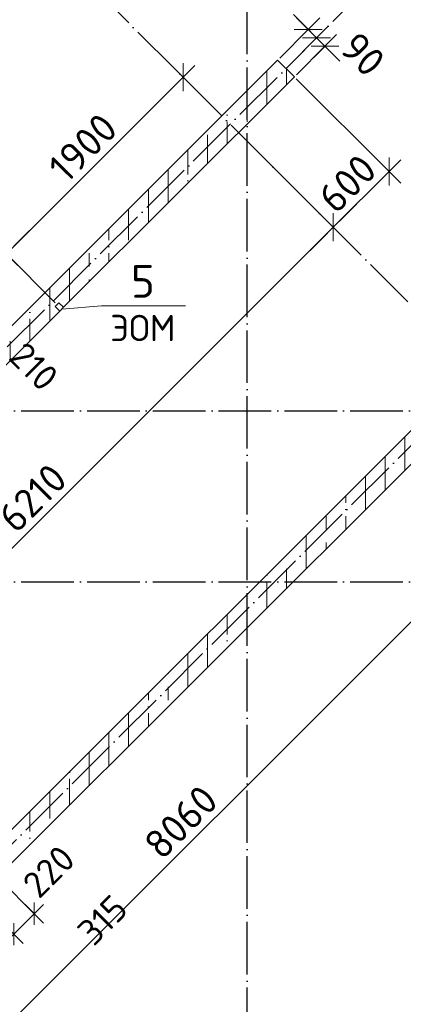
# Model space of a CAD drawing. Header units: millimetres. Extents: x -3495 to 112233, y -3287 to 47686.
# Tile 12 of 43: x 16722 to 19638, y 10686 to 18177. Entities that reach past the tile are written whole.
import ezdxf

# ---------------------------------------------------------------- set-up
doc = ezdxf.new("R2010")
doc.units = ezdxf.units.MM
doc.header["$PDMODE"] = 65
for name, pattern in [('______11', [500, 400, -50, 0, -50]), ('______5', [1100, 800, -100, 100, -100]), ('______9', [100, 0, -100])]:
    doc.linetypes.add(name, pattern=pattern)
for name, color, linetype, lineweight in [('Ограждение_ 2D надпись', 7, 'Continuous', 13), ('Размерная линия_ общее', 7, 'Continuous', 13), ('Размерная линия_ общее_1', 7, 'Continuous', 13), ('Стена_ общее', 7, 'Continuous', 35)]:
    doc.layers.add(name, color=color, linetype=linetype, lineweight=lineweight)
doc.layers.add('Осевая линия_ общее', color=7, linetype='______5', lineweight=13, true_color=0xa0a0a0)
doc.styles.add('ARIAL', font='ARIAL.TTF')
doc.styles.add('ISOCPEUR', font='isocpeur.ttf')
doc.dimstyles.new('DIMSTYLE_3', dxfattribs={"dimtxt": 220, "dimasz": 250, "dimexe": 0, "dimexo": 0, "dimgap": 110, "dimtad": 2, "dimdec": 0, "dimrnd": 5, "dimzin": 12, "dimdsep": 46, "dimtxsty": 'ISOCPEUR', "dimblk1": 'ALL_ML_STRICH', "dimblk2": 'ALL_ML_STRICH', "dimsah": 1, "dimcen": 0, "dimclrd": 7, "dimclre": 256, "dimclrt": 7, "dimadec": 0, "dimazin": 0, "dimtfac": 1, "dimtdec": 0, "dimtix": 1, "dimtmove": 2, "dimatfit": 3, "dimfxl": 0, "dimtzin": 0, "dimlwd": 0, "dimlwe": -3, "dimarcsym": 0})
doc.dimstyles.new('DIMSTYLE_5', dxfattribs={"dimtxt": 200, "dimasz": 200, "dimexe": 0, "dimexo": 0, "dimgap": 100, "dimtad": 2, "dimdec": 0, "dimrnd": 5, "dimzin": 12, "dimdsep": 46, "dimtxsty": 'ISOCPEUR', "dimblk1": 'ALL_ML_STRICH', "dimblk2": 'ALL_ML_STRICH', "dimsah": 1, "dimcen": 0, "dimclrd": 7, "dimclre": 256, "dimclrt": 7, "dimadec": 0, "dimazin": 0, "dimtfac": 1, "dimtdec": 0, "dimtix": 1, "dimtmove": 2, "dimatfit": 3, "dimfxl": 0, "dimtvp": 1.2, "dimtzin": 0, "dimlwd": 0, "dimlwe": -3, "dimarcsym": 0})
doc.dimstyles.new('DIMSTYLE_8', dxfattribs={"dimtxt": 220, "dimasz": 250, "dimexe": 0, "dimexo": 0, "dimgap": 110, "dimtad": 2, "dimdec": 0, "dimrnd": 5, "dimzin": 12, "dimdsep": 46, "dimtxsty": 'ISOCPEUR', "dimblk1": 'ALL_ML_STRICH', "dimblk2": 'ALL_ML_STRICH', "dimsah": 1, "dimcen": 0, "dimclrd": 7, "dimclre": 256, "dimclrt": 7, "dimadec": 0, "dimazin": 0, "dimtfac": 1, "dimtdec": 0, "dimtix": 1, "dimtmove": 2, "dimatfit": 3, "dimfxl": 0, "dimtvp": 1.2, "dimtzin": 0, "dimlwd": 0, "dimlwe": -3, "dimarcsym": 0})
pattern_1 = [(90, (0, 0), (-300, 2e-14), [400, -50, 0, -50]), (90, (-150, 2e-14), (-300, 2e-14), [800, -100, 100, -100])]

# ---------------------------------------------------------------- blocks, each defined once
blk = doc.blocks.new('ALL_ML_STRICH')
at = {"color": 0, "linetype": 'ByBlock', "lineweight": -2}
for p, q in [((-0.3, -0.3), (0.3, 0.3)), ((0, -0.5), (0, 0.5)), ((-1, 0), (0.5, 0))]:
    blk.add_line(p, q, dxfattribs=at)
blk = doc.blocks.new('*D81')
at = {"layer": 'DEFPOINTS', "color": 7, "linetype": 'Continuous', "lineweight": 13, "transparency": 33554687}
for p in [(18066.1, 17637.4), (16620.7, 16395.8), (17006.6, 16009.9)]:
    blk.add_point(p, dxfattribs=at)
at = {"layer": 'Размерная линия_ общее', "color": 7, "linetype": 'Continuous', "lineweight": -2, "transparency": 33554687}
blk.add_line((16620.7, 16395.8), (17964.2, 17739.3), dxfattribs=at)
at = {"layer": 'Размерная линия_ общее', "color": 253, "linetype": 'Continuous', "lineweight": -2, "true_color": 0xa0a0a0, "transparency": 33554687}
for p, q in [((18052, 17651.6), (17964.2, 17739.3)), ((16992.4, 16024.1), (16620.7, 16395.8))]:
    blk.add_line(p, q, dxfattribs=at)
at = {"layer": 'Размерная линия_ общее', "color": 7, "linetype": 'Continuous', "lineweight": 13, "transparency": 33554687, "xscale": 250, "yscale": 250, "zscale": 250}
for p, rotation in [((17964.2, 17739.3), 45), ((16620.7, 16395.8), 225)]:
    blk.add_blockref('ALL_ML_STRICH', p, dxfattribs=dict(at, rotation=rotation))
at = {"layer": 'Размерная линия_ общее', "color": 7, "linetype": 'Continuous', "lineweight": 13, "transparency": 33554687, "insert": (17202.6, 17204), "char_height": 220, "width": 880, "attachment_point": 5, "rotation": 45, "style": 'ISOCPEUR'}
blk.add_mtext('\\A1;{1900}', dxfattribs=at)
blk = doc.blocks.new('СЛОЖНЫЙ_ОБЪЕКТ_1')
at = {"layer": 'Осевая линия_ общее', "color": 253, "linetype": '______11', "lineweight": -3, "true_color": 0xa0a0a0, "transparency": 33554687}
for p, q in [((21086.6, 14616.9), (14623.6, 21079.9)), ((18450, -2590), (18450, 20630)), ((3543.2, 2603.2), (20704.7, 19764.7)), ((5452.4, 694), (22613.9, 17855.5)), ((-2770, 15200), (26050, 15200)), ((-2770, 13900), (26050, 13900))]:
    blk.add_line(p, q, dxfattribs=at)
blk = doc.blocks.new('*D137')
at = {"layer": 'DEFPOINTS', "color": 7, "linetype": 'Continuous', "lineweight": 13, "transparency": 33554687}
for p in [(20439.2, 15264.3), (14595.3, 9709.6), (15203, 9101.9)]:
    blk.add_point(p, dxfattribs=at)
at = {"layer": 'Размерная линия_ общее', "color": 253, "linetype": 'Continuous', "lineweight": -2, "true_color": 0xa0a0a0, "transparency": 33554687}
for p, q in [((20453.3, 15250.2), (20902.3, 14801.2)), ((14609.5, 9695.5), (15203, 9101.9))]:
    blk.add_line(p, q, dxfattribs=at)
at = {"layer": 'Размерная линия_ общее', "color": 7, "linetype": 'Continuous', "lineweight": -2, "transparency": 33554687}
blk.add_line((15203, 9101.9), (20902.3, 14801.2), dxfattribs=at)
at = {"layer": 'Размерная линия_ общее', "color": 7, "linetype": 'Continuous', "lineweight": 13, "transparency": 33554687, "xscale": 250, "yscale": 250, "zscale": 250}
for p, rotation in [((20902.3, 14801.2), 44.99999999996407), ((15203, 9101.9), 224.9999999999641)]:
    blk.add_blockref('ALL_ML_STRICH', p, dxfattribs=dict(at, rotation=rotation))
at = {"layer": 'Размерная линия_ общее', "color": 7, "linetype": 'Continuous', "lineweight": 13, "transparency": 33554687, "insert": (17947.3, 12072.5), "char_height": 220, "width": 880, "attachment_point": 5, "rotation": 45, "style": 'ISOCPEUR'}
blk.add_mtext('\\A1;{8060}', dxfattribs=at)
blk = doc.blocks.new('*D144')
at = {"layer": 'DEFPOINTS', "color": 7, "linetype": 'Continuous', "lineweight": 13, "transparency": 33554687}
for p in [(18385.4, 17318.1), (13994.3, 12927), (14714.4, 12206.9)]:
    blk.add_point(p, dxfattribs=at)
at = {"layer": 'Размерная линия_ общее', "color": 253, "linetype": 'Continuous', "lineweight": -2, "true_color": 0xa0a0a0, "transparency": 33554687}
for p, q in [((18399.6, 17304), (19105.5, 16598)), ((14008.4, 12912.8), (14714.4, 12206.9))]:
    blk.add_line(p, q, dxfattribs=at)
at = {"layer": 'Размерная линия_ общее', "color": 7, "linetype": 'Continuous', "lineweight": -2, "transparency": 33554687}
blk.add_line((14714.4, 12206.9), (19105.5, 16598), dxfattribs=at)
at = {"layer": 'Размерная линия_ общее', "color": 7, "linetype": 'Continuous', "lineweight": 13, "transparency": 33554687, "xscale": 250, "yscale": 250, "zscale": 250}
for p, rotation in [((19105.5, 16598), 44.99999999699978), ((14714.4, 12206.9), 224.9999999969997)]:
    blk.add_blockref('ALL_ML_STRICH', p, dxfattribs=dict(at, rotation=rotation))
at = {"layer": 'Размерная линия_ общее', "color": 7, "linetype": 'Continuous', "lineweight": 13, "transparency": 33554687, "insert": (16820.1, 14538.9), "char_height": 220, "width": 880, "attachment_point": 5, "rotation": 45, "style": 'ISOCPEUR'}
blk.add_mtext('\\A1;{6210}', dxfattribs=at)
blk = doc.blocks.new('*D145')
at = {"layer": 'DEFPOINTS', "color": 7, "linetype": 'Continuous', "lineweight": 13, "transparency": 33554687}
for p in [(18809.7, 17742.4), (18385.4, 17318.1), (19105.5, 16598)]:
    blk.add_point(p, dxfattribs=at)
at = {"layer": 'Размерная линия_ общее', "color": 253, "linetype": 'Continuous', "lineweight": -2, "true_color": 0xa0a0a0, "transparency": 33554687}
for p, q in [((18823.8, 17728.2), (19529.8, 17022.3)), ((18399.6, 17304), (19105.5, 16598))]:
    blk.add_line(p, q, dxfattribs=at)
at = {"layer": 'Размерная линия_ общее', "color": 7, "linetype": 'Continuous', "lineweight": -2, "transparency": 33554687}
blk.add_line((19105.5, 16598), (19529.8, 17022.3), dxfattribs=at)
at = {"layer": 'Размерная линия_ общее', "color": 7, "linetype": 'Continuous', "lineweight": 13, "transparency": 33554687, "xscale": 250, "yscale": 250, "zscale": 250}
for p, rotation in [((19529.8, 17022.3), 44.99999999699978), ((19105.5, 16598), 224.9999999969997)]:
    blk.add_blockref('ALL_ML_STRICH', p, dxfattribs=dict(at, rotation=rotation))
at = {"layer": 'Размерная линия_ общее', "color": 7, "linetype": 'Continuous', "lineweight": 13, "transparency": 33554687, "insert": (19212.3, 16931), "char_height": 220, "width": 660, "attachment_point": 5, "rotation": 45, "style": 'ISOCPEUR'}
blk.add_mtext('\\A1;{600}', dxfattribs=at)
blk = doc.blocks.new('*D148')
at = {"layer": 'DEFPOINTS', "color": 7, "linetype": 'Continuous', "lineweight": 13, "transparency": 33554687}
for p in [(19042.4, 17975.1), (18747.5, 17807.5), (18811.2, 17743.9)]:
    blk.add_point(p, dxfattribs=at)
at = {"layer": 'Размерная линия_ общее', "color": 253, "linetype": 'Continuous', "lineweight": -2, "true_color": 0xa0a0a0, "transparency": 33554687}
for p, q in [((18761.7, 17821.6), (18978.7, 18038.7)), ((18825.3, 17758), (19042.4, 17975.1))]:
    blk.add_line(p, q, dxfattribs=at)
at = {"layer": 'Размерная линия_ общее', "color": 7, "linetype": 'Continuous', "lineweight": -2, "transparency": 33554687}
blk.add_line((19042.4, 17975.1), (18978.7, 18038.7), dxfattribs=at)
at = {"layer": 'Размерная линия_ общее', "color": 7, "linetype": 'Continuous', "lineweight": 13, "transparency": 33554687, "xscale": 250, "yscale": 250, "zscale": 250}
for p, rotation in [((19042.4, 17975.1), 314.9999999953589), ((18978.7, 18038.7), 134.9999999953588)]:
    blk.add_blockref('ALL_ML_STRICH', p, dxfattribs=dict(at, rotation=rotation))
at = {"layer": 'Размерная линия_ общее', "color": 7, "linetype": 'Continuous', "lineweight": 13, "transparency": 33554687, "insert": (19329.4, 17913.8), "char_height": 220, "width": 440, "attachment_point": 5, "rotation": 315, "style": 'ISOCPEUR'}
blk.add_mtext('\\A1;{90}', dxfattribs=at)
blk = doc.blocks.new('*D149')
at = {"layer": 'DEFPOINTS', "color": 7, "linetype": 'Continuous', "lineweight": 13, "transparency": 33554687}
for p in [(18978.7, 18038.7), (18683.9, 17871.1), (18747.5, 17807.5)]:
    blk.add_point(p, dxfattribs=at)
at = {"layer": 'Размерная линия_ общее', "color": 253, "linetype": 'Continuous', "lineweight": -2, "true_color": 0xa0a0a0, "transparency": 33554687}
for p, q in [((18698, 17885.3), (18915.1, 18102.3)), ((18761.7, 17821.6), (18978.7, 18038.7))]:
    blk.add_line(p, q, dxfattribs=at)
at = {"layer": 'Размерная линия_ общее', "color": 7, "linetype": 'Continuous', "lineweight": -2, "transparency": 33554687}
blk.add_line((18978.7, 18038.7), (18915.1, 18102.3), dxfattribs=at)
at = {"layer": 'Размерная линия_ общее', "color": 7, "linetype": 'Continuous', "lineweight": 13, "transparency": 33554687, "xscale": 250, "yscale": 250, "zscale": 250}
for p, rotation in [((18978.7, 18038.7), 314.9999999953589), ((18915.1, 18102.3), 134.9999999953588)]:
    blk.add_blockref('ALL_ML_STRICH', p, dxfattribs=dict(at, rotation=rotation))
at = {"layer": 'Размерная линия_ общее', "color": 7, "linetype": 'Continuous', "lineweight": 13, "transparency": 33554687, "insert": (18860.5, 18382.3), "char_height": 220, "width": 440, "attachment_point": 5, "rotation": 315, "style": 'ISOCPEUR'}
blk.add_mtext('\\A1;{90}', dxfattribs=at)
blk = doc.blocks.new('*D375')
at = {"layer": 'DEFPOINTS', "color": 7, "linetype": 'Continuous', "lineweight": 13, "transparency": 33554687}
for p in [(16554, 11654.2), (16398.4, 11498.6), (16833.3, 11374.9)]:
    blk.add_point(p, dxfattribs=at)
at = {"layer": 'Размерная линия_ общее_1', "color": 253, "linetype": 'Continuous', "lineweight": -2, "true_color": 0xa0a0a0, "transparency": 33554687}
for p, q in [((16575.2, 11633), (16833.3, 11374.9)), ((16419.7, 11477.4), (16677.8, 11219.3))]:
    blk.add_line(p, q, dxfattribs=at)
at = {"layer": 'Размерная линия_ общее_1', "color": 7, "linetype": 'Continuous', "lineweight": -2, "transparency": 33554687}
blk.add_line((16833.3, 11374.9), (16677.8, 11219.3), dxfattribs=at)
at = {"layer": 'Размерная линия_ общее_1', "color": 7, "linetype": 'Continuous', "lineweight": 13, "transparency": 33554687, "xscale": 200, "yscale": 200, "zscale": 200}
for p, rotation in [((16833.3, 11374.9), 45.0000000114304), ((16677.8, 11219.3), 225.0000000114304)]:
    blk.add_blockref('ALL_ML_STRICH', p, dxfattribs=dict(at, rotation=rotation))
at = {"layer": 'Размерная линия_ общее_1', "color": 7, "linetype": 'Continuous', "lineweight": 13, "transparency": 33554687, "insert": (16943.3, 11696.7), "char_height": 200, "width": 600, "attachment_point": 5, "rotation": 45, "style": 'ISOCPEUR'}
blk.add_mtext('\\A1;{220}', dxfattribs=at)
blk = doc.blocks.new('*D376')
at = {"layer": 'DEFPOINTS', "color": 7, "linetype": 'Continuous', "lineweight": 13, "transparency": 33554687}
for p in [(16398.4, 11498.6), (16175.7, 11275.9), (16677.8, 11219.3)]:
    blk.add_point(p, dxfattribs=at)
at = {"layer": 'Размерная линия_ общее_1', "color": 253, "linetype": 'Continuous', "lineweight": -2, "true_color": 0xa0a0a0, "transparency": 33554687}
for p, q in [((16419.7, 11477.4), (16677.8, 11219.3)), ((16196.9, 11254.7), (16455, 10996.6))]:
    blk.add_line(p, q, dxfattribs=at)
at = {"layer": 'Размерная линия_ общее_1', "color": 7, "linetype": 'Continuous', "lineweight": -2, "transparency": 33554687}
blk.add_line((16677.8, 11219.3), (16455, 10996.6), dxfattribs=at)
at = {"layer": 'Размерная линия_ общее_1', "color": 7, "linetype": 'Continuous', "lineweight": 13, "transparency": 33554687, "xscale": 200, "yscale": 200, "zscale": 200}
for p, rotation in [((16677.8, 11219.3), 45.0000000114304), ((16455, 10996.6), 225.0000000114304)]:
    blk.add_blockref('ALL_ML_STRICH', p, dxfattribs=dict(at, rotation=rotation))
at = {"layer": 'Размерная линия_ общее_1', "color": 7, "linetype": 'Continuous', "lineweight": 13, "transparency": 33554687, "insert": (17351.3, 11327.1), "char_height": 200, "width": 600, "attachment_point": 5, "rotation": 45, "style": 'ISOCPEUR'}
blk.add_mtext('\\A1;{315}', dxfattribs=at)
blk = doc.blocks.new('*D403')
at = {"layer": 'DEFPOINTS', "color": 7, "linetype": 'Continuous', "lineweight": 13, "transparency": 33554687}
for p in [(16336, 15820.2), (16449, 15636.3), (15747.9, 15232.1)]:
    blk.add_point(p, dxfattribs=at)
at = {"layer": 'Размерная линия_ общее_1', "color": 253, "linetype": 'Continuous', "lineweight": -2, "true_color": 0xa0a0a0, "transparency": 33554687}
for p, q in [((15769.1, 15253.3), (16336, 15820.2)), ((16470.2, 15657.5), (16484.5, 15671.7))]:
    blk.add_line(p, q, dxfattribs=at)
at = {"layer": 'Размерная линия_ общее_1', "color": 7, "linetype": 'Continuous', "lineweight": -2, "transparency": 33554687}
blk.add_line((16336, 15820.2), (16484.5, 15671.7), dxfattribs=at)
at = {"layer": 'Размерная линия_ общее_1', "color": 7, "linetype": 'Continuous', "lineweight": 13, "transparency": 33554687, "xscale": 200, "yscale": 200, "zscale": 200}
for p, rotation in [((16336, 15820.2), 134.9999999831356), ((16484.5, 15671.7), 314.9999999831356)]:
    blk.add_blockref('ALL_ML_STRICH', p, dxfattribs=dict(at, rotation=rotation))
at = {"layer": 'Размерная линия_ общее_1', "color": 7, "linetype": 'Continuous', "lineweight": 13, "transparency": 33554687, "insert": (16829.7, 15538.2), "char_height": 200, "width": 600, "attachment_point": 5, "rotation": 315, "style": 'ISOCPEUR'}
blk.add_mtext('\\A1;{210}', dxfattribs=at)

msp = doc.modelspace()

# ---------------------------------------------------------------- hatches: boundary and pattern name
at = {"layer": 'Стена_ общее', "linetype": 'Continuous', "lineweight": 18, "transparency": 33554687}
h = msp.add_hatch(dxfattribs=at)
h.set_pattern_fill('__________541', scale=100, style=0, pattern_type=2)
h.set_pattern_definition(pattern_1)
h.paths.add_polyline_path([(14637.8, 13570.4), (17027.8, 15960.5), (16992.4, 15995.8), (17020.7, 16024.1), (17056.1, 15988.7), (18809.7, 17742.4), (18682.4, 17869.6), (14510.5, 13697.7)], flags=0)
h = msp.add_hatch(dxfattribs=at)
h.set_pattern_fill('__________541', scale=100, style=0, pattern_type=2)
h.set_pattern_definition(pattern_1)
h.paths.add_polyline_path([(20598.7, 15953.4), (16426.7, 11781.4), (16554, 11654.2), (20725.9, 15826.1)], flags=0)

# ---------------------------------------------------------------- linework, layer by layer
at = {"layer": 'Ограждение_ 2D надпись', "color": 7, "linetype": 'Continuous', "lineweight": 13, "transparency": 33554687}
msp.add_lwpolyline([(17041.9, 15974.6), (17343.5, 16001.2), (17983.5, 16001.2)], dxfattribs=at)
at = {"layer": 'Стена_ общее', "color": 7, "linetype": 'Continuous', "lineweight": 35, "transparency": 33554687}
for p, q in [((18682.4, 17869.6), (15896.4, 15083.6)), ((18809.7, 17742.4), (18682.4, 17869.6)), ((17056.1, 15988.7), (18809.7, 17742.4)), ((14637.8, 13570.4), (17027.8, 15960.5)), ((17020.7, 16024.1), (16992.4, 15995.8)), ((16992.4, 15995.8), (17027.8, 15960.5)), ((17056.1, 15988.7), (17020.7, 16024.1)), ((20598.7, 15953.4), (16426.7, 11781.4)), ((16554, 11654.2), (20725.9, 15826.1))]:
    msp.add_line(p, q, dxfattribs=at)
at = {"layer": 'Стена_ общее', "color": 7, "linetype": 'Continuous', "lineweight": 13, "transparency": 33554687}
msp.add_line((17027.8, 15960.5), (17056.1, 15988.7), dxfattribs=at)
at = {"layer": 'Стена_ общее', "color": 7, "linetype": '______9', "lineweight": -3, "transparency": 33554687}
msp.add_line((17027.8, 15960.5), (17056.1, 15988.7), dxfattribs=at)

# ---------------------------------------------------------------- block references
at = {"layer": 'Осевая линия_ общее', "color": 253, "linetype": '______11', "lineweight": -3, "true_color": 0xa0a0a0, "transparency": 33554687}
msp.add_blockref('СЛОЖНЫЙ_ОБЪЕКТ_1', (0, 0), dxfattribs=at)

# ---------------------------------------------------------------- texts
at = {"layer": 'Ограждение_ 2D надпись', "color": 7, "linetype": 'Continuous', "lineweight": 13, "transparency": 33554687}
for s, insert, char_height, width, attachment_point, style in [('\\A1;{\\fISOCPEUR|i0|b0;\\H250.000000;\\W1.000000;\\C7;5}\\P', (17658.5, 16061.2), 250, 272.222, 8, 'ISOCPEUR'), ('\\A1;{\\fISOCPEUR|i0|b0;\\H200.000000;\\W1.000000;\\C7;ЭОМ}\\P', (17658.5, 15931.2), 200, 592.593, 2, 'ISOCPEUR'), ('}\\P', (19394.9, 13713.5), 200, 67.731, 2, 'ARIAL')]:
    msp.add_mtext(s, dxfattribs=dict(at, insert=insert, char_height=char_height, width=width, attachment_point=attachment_point, style=style))

# ---------------------------------------------------------------- dimensions: what is measured, and where the dimension line sits
at = {"layer": 'Размерная линия_ общее', "color": 7, "linetype": 'Continuous', "lineweight": 13, "transparency": 33554687}
for base, p1, p2, angle, dimstyle, picture, middle in [((18915.1, 18102.3), (18761.7, 17821.6), (18698, 17885.3), 135, 'DIMSTYLE_8', '*D149', (18860.5, 18382.3)), ((18978.7, 18038.7), (18825.3, 17758), (18761.7, 17821.6), 135, 'DIMSTYLE_8', '*D148', (19329.4, 17913.8)), ((17964.2, 17739.3), (16992.4, 16024.1), (18052, 17651.6), 45, 'DIMSTYLE_3', '*D81', (17202.6, 17204)), ((19529.8, 17022.3), (18399.6, 17304), (18823.8, 17728.2), 45, 'DIMSTYLE_8', '*D145', (19212.3, 16931)), ((19105.5, 16598), (14008.4, 12912.8), (18399.6, 17304), 45, 'DIMSTYLE_3', '*D144', (16820.1, 14538.9)), ((20902.3, 14801.2), (14609.5, 9695.5), (20453.3, 15250.2), 45, 'DIMSTYLE_3', '*D137', (17947.3, 12072.5))]:
    dim = msp.add_linear_dim(base=base, p1=p1, p2=p2, angle=angle, dimstyle=dimstyle, override={"dimpost": '<>', "dimclrd": 7, "dimclre": 253, "dimclrt": 7, "dimlwd": 0, "dimlwe": 65533}, dxfattribs=at)
    dim.commit()
    dim.dimension.update_dxf_attribs({"geometry": picture, "text_midpoint": middle, "dimtype": 160})
at = {"layer": 'Размерная линия_ общее_1', "color": 7, "linetype": 'Continuous', "lineweight": 13, "transparency": 33554687}
for base, p1, p2, angle, picture, middle in [((16484.5, 15671.7), (15769.1, 15253.3), (16470.2, 15657.5), 315, '*D403', (16829.7, 15538.2)), ((16677.8, 11219.3), (16575.2, 11633), (16419.7, 11477.4), 225, '*D375', (16943.3, 11696.7)), ((16455, 10996.6), (16419.7, 11477.4), (16196.9, 11254.7), 225, '*D376', (17351.3, 11327.1))]:
    dim = msp.add_linear_dim(base=base, p1=p1, p2=p2, angle=angle, dimstyle='DIMSTYLE_5', override={"dimpost": '<>', "dimclrd": 7, "dimclre": 253, "dimclrt": 7, "dimlwd": 0, "dimlwe": 65533}, dxfattribs=at)
    dim.commit()
    dim.dimension.update_dxf_attribs({"geometry": picture, "text_midpoint": middle, "dimtype": 160})

doc.saveas('drawing.dxf')
